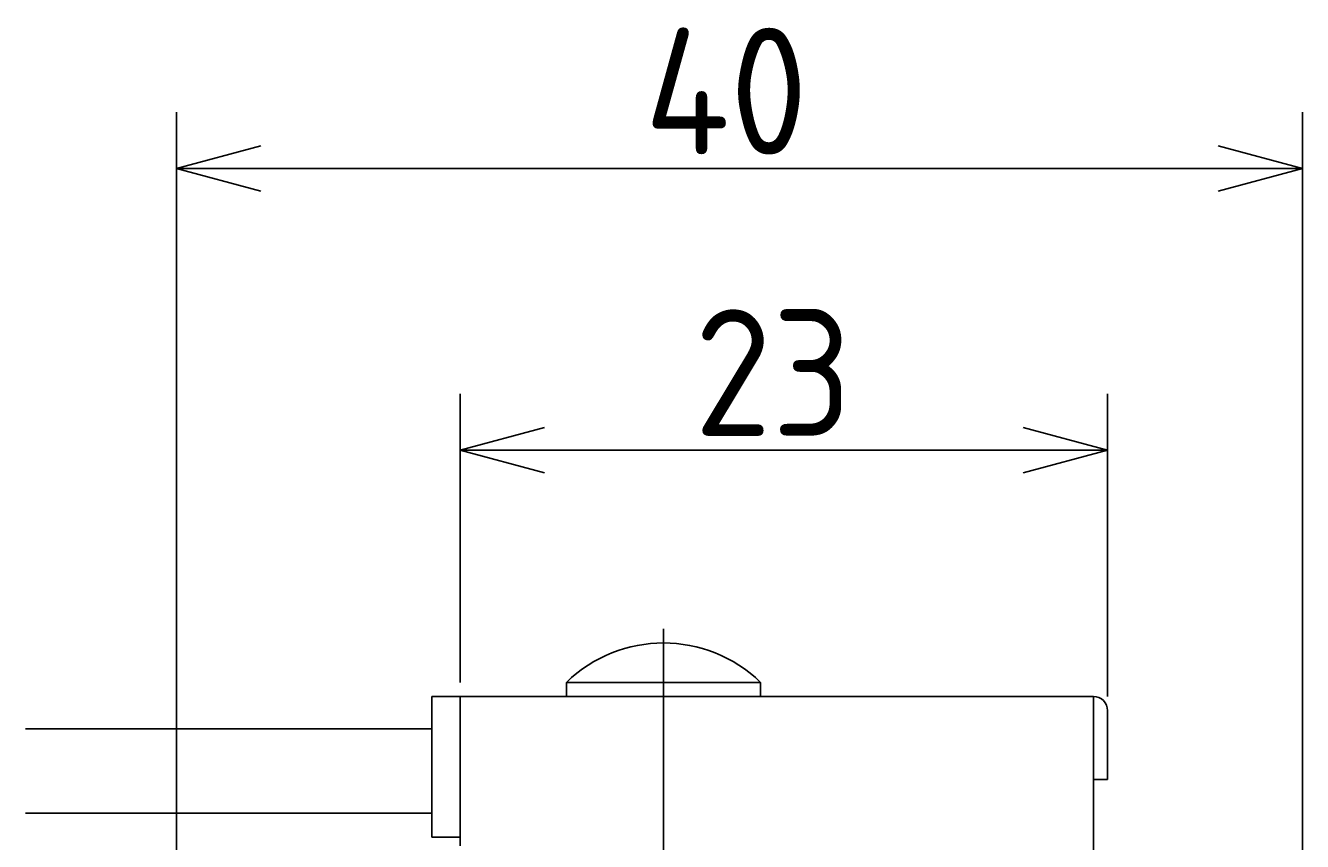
# Model space of a CAD drawing. Extents: x 146 to 283, y 114 to 216.
# Tile 5 of 6: x 153 to 198, y 187 to 216. Entities that reach past the tile are written whole.
import ezdxf

# ---------------------------------------------------------------- set-up
doc = ezdxf.new("R2010")
doc.units = 0
doc.linetypes.add('CENTER', pattern=[50.8, 31.75, -6.35, 6.35, -6.35])
doc.layers.get('0').update_dxf_attribs({"linetype": 'CONTINUOUS'})
doc.layers.get('DEFPOINTS').update_dxf_attribs({"linetype": 'CONTINUOUS'})
doc.layers.add('図形', color=7, linetype='CONTINUOUS')
doc.layers.add('寸法_文字', color=3, linetype='CONTINUOUS')
doc.layers.get('0').off()
doc.styles.add('DIMENSION', font='isocp.shx', dxfattribs={"bigfont": 'bigfont.shx'})
doc.dimstyles.get("Standard").update_dxf_attribs({"dimtxt": 0.18, "dimasz": 0.18, "dimexe": 0.18, "dimexo": 0.0625, "dimgap": 0.09, "dimtad": 0, "dimtih": 1, "dimtoh": 1, "dimzin": 0, "dimcen": 0.09, "dimazin": 3, "dimtfac": 1, "dimtofl": 0, "dimtmove": 0, "dimatfit": 3})

# ---------------------------------------------------------------- blocks, each defined once
blk = doc.blocks.new('_OPEN30')
at = {"color": 0, "linetype": 'BYBLOCK'}
for p, q in [((-1, 0.268), (0, 0)), ((0, 0), (-1, -0.268)), ((0, 0), (-1, 0))]:
    blk.add_line(p, q, dxfattribs=at)
blk = doc.blocks.new('*U87')
at = {"layer": '寸法_文字', "color": 3, "style": 'DIMENSION'}
blk.add_text('23', height=4.5, dxfattribs=at).set_placement((176.356, 201.55))
blk = doc.blocks.new('*D86')
at = {"layer": 'DEFPOINTS', "color": 0, "linetype": 'BYBLOCK'}
for p in [(168.042, 201.05), (168.042, 192.3), (191.042, 191.8)]:
    blk.add_point(p, dxfattribs=at)
at = {"layer": '寸法_文字', "color": 3, "linetype": 'BYBLOCK'}
for p, q in [((168.042, 192.8), (168.042, 203.05)), ((191.042, 192.3), (191.042, 203.05)), ((188.042, 201.05), (171.042, 201.05))]:
    blk.add_line(p, q, dxfattribs=at)
at = {"layer": '図形'}
blk.add_blockref('*U87', (0, 0), dxfattribs=at)
at = {"layer": '寸法_文字', "color": 3, "linetype": 'BYBLOCK', "xscale": 3, "yscale": 3, "zscale": 3, "rotation": 180}
blk.add_blockref('_OPEN30', (168.042, 201.05), dxfattribs=at)
at = {"layer": '寸法_文字', "color": 3, "linetype": 'BYBLOCK', "xscale": 3, "yscale": 3, "zscale": 3}
blk.add_blockref('_OPEN30', (191.042, 201.05), dxfattribs=at)
blk = doc.blocks.new('*U89')
at = {"layer": '寸法_文字', "color": 3, "style": 'DIMENSION'}
blk.add_text('40', height=4.5, dxfattribs=at).set_placement((174.59, 211.55))
blk = doc.blocks.new('*D88')
at = {"layer": 'DEFPOINTS', "color": 0, "linetype": 'BYBLOCK'}
for p in [(157.967, 211.05), (157.967, 186), (197.967, 182.5)]:
    blk.add_point(p, dxfattribs=at)
at = {"layer": '寸法_文字', "color": 3, "linetype": 'BYBLOCK'}
for p, q in [((157.967, 186.5), (157.967, 213.05)), ((197.967, 183), (197.967, 213.05)), ((194.967, 211.05), (160.967, 211.05))]:
    blk.add_line(p, q, dxfattribs=at)
at = {"layer": '図形'}
blk.add_blockref('*U89', (0, 0), dxfattribs=at)
at = {"layer": '寸法_文字', "color": 3, "linetype": 'BYBLOCK', "xscale": 3, "yscale": 3, "zscale": 3, "rotation": 180}
blk.add_blockref('_OPEN30', (157.967, 211.05), dxfattribs=at)
at = {"layer": '寸法_文字', "color": 3, "linetype": 'BYBLOCK', "xscale": 3, "yscale": 3, "zscale": 3}
blk.add_blockref('_OPEN30', (197.967, 211.05), dxfattribs=at)

msp = doc.modelspace()

# ---------------------------------------------------------------- linework, layer by layer
at = {"layer": '図形', "color": 3, "linetype": 'CENTER'}
msp.add_line((175.267, 194.702), (175.267, 184.5), dxfattribs=at)
at = {"layer": '図形', "color": 0, "linetype": 'BYBLOCK'}
for p, q in [((178.717, 192.8), (171.817, 192.8)), ((171.817, 192.8), (171.817, 192.3)), ((178.717, 192.8), (178.717, 192.3)), ((190.542, 192.3), (167.042, 192.3)), ((167.042, 192.3), (167.042, 187.3)), ((168.042, 192.3), (168.042, 187)), ((190.542, 192.3), (190.542, 184.9)), ((191.042, 191.8), (191.042, 189.35)), ((167.042, 191.15), (152.603, 191.15)), ((191.042, 189.35), (190.542, 189.35)), ((167.042, 188.15), (152.603, 188.15)), ((168.042, 187.3), (167.042, 187.3))]:
    msp.add_line(p, q, dxfattribs=at)
for centre, radius, start, end in [((175.267, 189.249), 4.951, 45.8257, 134.1743), ((190.542, 191.8), 0.5, 0, 90)]:
    msp.add_arc(centre, radius, start, end, dxfattribs=at)

# ---------------------------------------------------------------- dimensions: what is measured, and where the dimension line sits
at = {"layer": '寸法_文字', "color": 3, "linetype": 'BYBLOCK'}
for base, p1, p2, picture, middle in [((157.967, 211.05), (197.967, 182.5), (157.967, 186), '*D88', (177.967, 213.8)), ((168.042, 201.05), (191.042, 191.8), (168.042, 192.3), '*D86', (179.542, 203.8))]:
    dim = msp.add_linear_dim(base=base, p1=p1, p2=p2, dimstyle='Standard', override={"dimscale": 1, "dimclrd": 3, "dimclre": 3, "dimclrt": 3}, dxfattribs=at)
    dim.commit()
    dim.dimension.update_dxf_attribs({"geometry": picture, "text_midpoint": middle})

doc.saveas('drawing.dxf')
